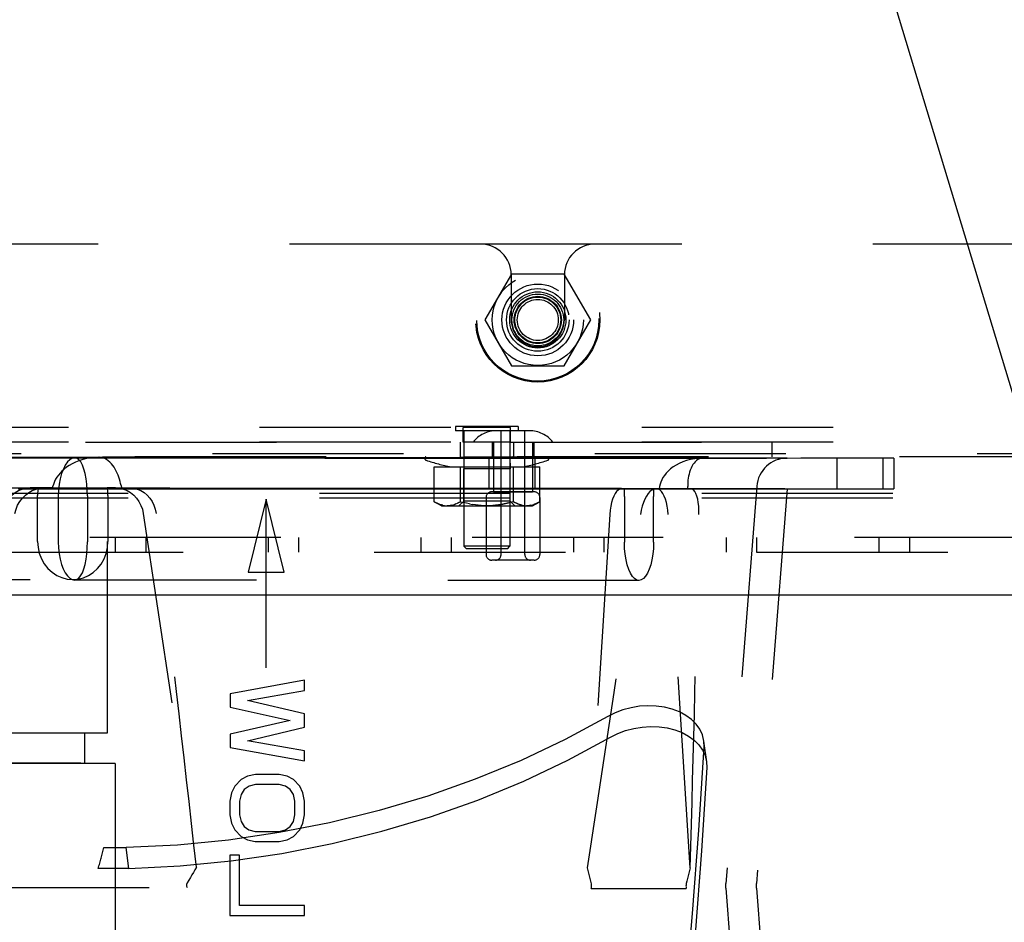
# Model space of a CAD drawing. Header units: inches. Extents: x 0 to 142, y 0 to 92.
# Tile 59 of 65: x 120.76 to 124.79, y 47.64 to 51.33. Entities that reach past the tile are written whole.
import ezdxf

# ---------------------------------------------------------------- set-up
doc = ezdxf.new("R2010")
doc.units = ezdxf.units.IN
doc.header["$LTSCALE"] = 7.824912
doc.header["$MEASUREMENT"] = 0
doc.linetypes.add('HIDDEN', pattern=[0.2, 0.1, -0.1])
doc.layers.get('0').update_dxf_attribs({"linetype": 'CONTINUOUS'})
for name, color, linetype in [('02___PRT_ALL_AXES', 7, 'CONTINUOUS'), ('BODY_1PC', 7, 'CONTINUOUS'), ('DEFAULT_2', 8, 'HIDDEN')]:
    doc.layers.add(name, color=color, linetype=linetype)
doc.styles.get("Standard").update_dxf_attribs({"font": 'arial.ttf'})
doc.styles.add('TEXTSTYLE_1', font='gdt', dxfattribs={"width": 0.8})
doc.dimstyles.new('DIMSTYLE_2', dxfattribs={"dimtxt": 0.711356, "dimasz": 0.836889, "dimexe": 0.09, "dimexo": 0.07, "dimgap": 0.09, "dimtad": 0, "dimtih": 1, "dimtoh": 1, "dimzin": 4, "dimdsep": 46, "dimtxsty": 'Standard', "dimblk": '_FILLED', "dimblk1": '_FILLED', "dimblk2": '_FILLED', "dimcen": 0.09, "dimazin": 1, "dimtfac": 1, "dimtdec": 3, "dimtofl": 0, "dimtmove": 0, "dimatfit": 1, "dimldrblk": '_FILLED', "dimfxl": 1, "dimtolj": 1, "dimtzin": 4, "dimarcsym": 0})

# ---------------------------------------------------------------- blocks, each defined once
blk = doc.blocks.new('_FILLED')
at = {"color": 0, "linetype": 'ByBlock'}
blk.add_solid([(0, 0), (-1, 0.2), (-1, -0.2)], dxfattribs=at)
blk = doc.blocks.new('*D3')
at = {"layer": 'BODY_1PC', "color": 2, "linetype": 'Continuous'}
for p, q in [((122.7826, 56.5547), (122.0921, 56.5547)), ((125.2794, 48.3095), (122.7826, 56.5547))]:
    blk.add_line(p, q, dxfattribs=at)
at = {"layer": 'BODY_1PC', "color": 2, "linetype": 'Continuous', "xscale": 0.8368889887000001, "yscale": 0.8368889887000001, "zscale": 0.8368889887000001, "rotation": 286.8475240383}
blk.add_blockref('_FILLED', (125.2794, 48.3095), dxfattribs=at)
at = {"layer": 'BODY_1PC', "color": 2, "linetype": 'Continuous', "insert": (121.7365, 56.9104), "char_height": 0.711356, "width": 2.328874, "attachment_point": 3, "line_spacing_factor": 0.9, "style": 'TEXTSTYLE_1'}
blk.add_mtext('{\\fgdt;n}\\fArial;.44\\P(x6)', dxfattribs=at)

msp = doc.modelspace()

# ---------------------------------------------------------------- linework, layer by layer
at = {"color": 3, "linetype": 'Continuous'}
msp.add_line((106.5803, 48.9751), (132.1053, 48.9751), dxfattribs=at)
at = {"layer": '02___PRT_ALL_AXES', "color": 8, "linetype": 'HIDDEN'}
for p, q in [((122.5796, 49.6001), (122.5796, 49.6601)), ((122.7727, 49.6601), (122.5796, 49.6601)), ((122.7727, 49.6001), (122.7727, 49.6601)), ((119.4679, 49.6001), (122.5796, 49.6001)), ((122.5667, 49.6001), (122.5667, 49.5401)), ((122.7727, 49.6001), (122.5796, 49.6001)), ((122.6973, 49.6001), (122.6973, 49.5401)), ((122.7727, 49.6001), (123.8428, 49.6001)), ((122.7857, 49.6001), (122.7857, 49.5401)), ((122.8683, 49.6001), (122.8683, 49.5401)), ((123.8428, 49.6001), (123.8428, 49.5401)), ((114.8428, 49.5401), (123.8428, 49.5401)), ((122.6728, 49.3736), (122.6728, 49.1406)), ((122.7028, 49.3971), (122.8628, 49.3971)), ((122.8928, 49.3736), (122.8928, 49.1406))]:
    msp.add_line(p, q, dxfattribs=at)
msp.add_circle((122.8845, 50.1001), 0.0966, dxfattribs=at)
msp.add_arc((122.8845, 50.1001), 0.109, 180, 360, dxfattribs=at)
at = {"layer": 'DEFAULT_2', "color": 8, "linetype": 'HIDDEN'}
for p, q in [((122.6505, 50.4101), (116.0352, 50.4101)), ((123.1185, 50.4101), (122.6505, 50.4101)), ((129.7338, 50.4101), (123.1185, 50.4101)), ((122.7762, 50.2876), (122.668, 50.1001)), ((122.7755, 50.2851), (122.7755, 50.1001)), ((122.9927, 50.2876), (122.7762, 50.2876)), ((123.101, 50.1001), (122.9927, 50.2876)), ((122.9935, 50.2851), (122.9935, 50.1001)), ((122.668, 50.1001), (122.7762, 49.9126)), ((122.9927, 49.9126), (123.101, 50.1001)), ((122.7762, 49.9126), (122.9927, 49.9126)), ((131.9183, 49.6601), (106.7673, 49.6601)), ((122.5482, 49.6641), (122.5482, 49.6461)), ((122.8042, 49.6641), (122.5482, 49.6641)), ((122.8042, 49.6641), (122.8042, 49.6461)), ((122.8042, 49.6461), (122.5482, 49.6461)), ((122.5822, 49.6461), (122.5822, 49.1741)), ((122.8506, 49.6471), (122.7151, 49.6471)), ((122.7343, 49.1406), (122.7343, 49.6471)), ((122.7702, 49.6461), (122.7702, 49.1741)), ((122.8313, 49.1406), (122.8313, 49.6471)), ((131.9183, 49.6001), (106.7673, 49.6001)), ((122.7028, 49.6001), (122.7028, 49.3971)), ((122.8628, 49.6001), (122.8628, 49.3971)), ((107.4678, 49.5541), (131.2178, 49.5541)), ((129.8428, 49.5401), (108.8428, 49.5401)), ((121.0886, 49.5383), (120.0238, 49.5375)), ((120.7738, 49.5341), (120.1087, 49.5344)), ((120.8091, 49.5344), (120.2326, 49.5346)), ((120.8442, 49.5359), (120.6551, 49.5359)), ((120.9878, 49.536), (120.8442, 49.5359)), ((120.9879, 49.536), (120.9878, 49.536)), ((123.558, 49.5343), (120.9879, 49.536)), ((121.0886, 49.5383), (121.3606, 49.5381)), ((121.1229, 48.4112), (121.1234, 49.5362)), ((122.5701, 49.5401), (122.5824, 49.5384)), ((122.5824, 49.5384), (122.5812, 49.4912)), ((122.7699, 49.5384), (122.5824, 49.5384)), ((122.6858, 49.4089), (122.6859, 49.5371)), ((122.686, 49.5371), (122.6859, 49.5371)), ((122.686, 49.5339), (122.6859, 49.5339)), ((122.7109, 49.5372), (122.686, 49.5371)), ((122.7109, 49.5339), (122.686, 49.5339)), ((122.7515, 49.5371), (122.7109, 49.5372)), ((122.7515, 49.5339), (122.7109, 49.5339)), ((122.7838, 49.5371), (122.7515, 49.5371)), ((122.7838, 49.5339), (122.7515, 49.5339)), ((122.7822, 49.5401), (122.7699, 49.5384)), ((122.7699, 49.5384), (122.7712, 49.4912)), ((122.8159, 49.5339), (122.7838, 49.5339)), ((122.8159, 49.5371), (122.7838, 49.5371)), ((122.8739, 49.537), (122.8159, 49.5371)), ((122.8739, 49.5338), (122.8159, 49.5339)), ((122.8738, 49.4088), (122.8739, 49.537)), ((124.1097, 49.4098), (124.1098, 49.5348)), ((124.1099, 49.5348), (124.1098, 49.5348)), ((124.1347, 49.5349), (124.1099, 49.5348)), ((124.1754, 49.5348), (124.1347, 49.5349)), ((124.2077, 49.5348), (124.1754, 49.5348)), ((124.2397, 49.5348), (124.2077, 49.5348)), ((124.2977, 49.5347), (124.2397, 49.5348)), ((124.2977, 49.4097), (124.2978, 49.5347)), ((124.3424, 49.5347), (124.3423, 49.4097)), ((122.4597, 49.3567), (122.4597, 49.4993)), ((122.4597, 49.4993), (122.8927, 49.4993)), ((122.5679, 49.3567), (122.5679, 49.4993)), ((122.5812, 49.3593), (122.5812, 49.4912)), ((122.7712, 49.4912), (122.5812, 49.4912)), ((122.7712, 49.3593), (122.7712, 49.4912)), ((122.7844, 49.3567), (122.7844, 49.4993)), ((122.8927, 49.3567), (122.8927, 49.4993)), ((120.8063, 49.4133), (120.8064, 49.4133)), ((120.8063, 49.4133), (120.8643, 49.4133)), ((120.8399, 49.4133), (120.8064, 49.4133)), ((120.8983, 49.4133), (120.8399, 49.4133)), ((121.0885, 49.4133), (121.3779, 49.4131)), ((121.1559, 49.4131), (121.1224, 49.4131)), ((121.1559, 49.4131), (121.2137, 49.4131)), ((122.6859, 49.4121), (122.686, 49.4121)), ((122.686, 49.4121), (122.7103, 49.4122)), ((122.7103, 49.4122), (122.751, 49.4121)), ((122.751, 49.4121), (122.7836, 49.4121)), ((122.7836, 49.4121), (122.8158, 49.4121)), ((122.8158, 49.4121), (122.8738, 49.412)), ((123.4982, 49.4158), (123.4981, 49.4191)), ((123.4982, 49.4126), (123.4982, 49.4158)), ((123.4982, 49.4094), (123.4982, 49.4126)), ((123.7807, 49.4197), (123.654, 47.7947)), ((123.9053, 49.4099), (123.7793, 47.7947)), ((124.1097, 49.4098), (124.1098, 49.4098)), ((124.1098, 49.4098), (124.1341, 49.4099)), ((124.1341, 49.4099), (124.1749, 49.4098)), ((124.1749, 49.4098), (124.2075, 49.4098)), ((124.2075, 49.4098), (124.2397, 49.4098)), ((124.2397, 49.4098), (124.2977, 49.4097)), ((107.9058, 49.3921), (130.7798, 49.3921)), ((107.9058, 49.3721), (130.7798, 49.3721)), ((120.8369, 49.1943), (120.837, 49.3823)), ((120.9217, 49.38), (120.9216, 49.192)), ((121.0411, 49.38), (121.041, 49.192)), ((121.1252, 49.3821), (121.1252, 49.1941)), ((122.6859, 49.4089), (122.686, 49.4089)), ((122.686, 49.4089), (122.7103, 49.4089)), ((122.8693, 49.3971), (122.6963, 49.3971)), ((122.7103, 49.4089), (122.751, 49.4089)), ((122.751, 49.4089), (122.7836, 49.4089)), ((122.7836, 49.4089), (122.8158, 49.4089)), ((122.8158, 49.4089), (122.8738, 49.4088)), ((123.2264, 49.4094), (123.3661, 49.4093)), ((123.239, 49.3784), (123.2389, 49.1904)), ((123.4982, 49.4094), (123.3572, 49.4095)), ((123.3583, 49.1905), (123.3584, 49.3785)), ((123.3812, 49.4093), (123.3661, 49.4093)), ((123.3711, 49.4095), (123.5108, 49.4094)), ((123.3711, 49.4095), (123.3711, 49.4095)), ((123.5108, 49.4094), (123.4982, 49.4094)), ((121.773, 49.3664), (121.699, 49.0687)), ((121.7727, 48.6764), (121.773, 49.3664)), ((121.8468, 49.0687), (121.773, 49.3664)), ((122.4897, 49.3393), (122.4597, 49.3567)), ((122.4897, 49.3393), (122.8627, 49.3393)), ((122.5493, 49.3474), (122.5433, 49.3452)), ((122.5812, 49.3593), (122.5612, 49.3393)), ((122.5679, 49.3567), (122.5805, 49.3532)), ((122.7712, 49.3593), (122.5812, 49.3593)), ((122.6051, 49.3474), (122.617, 49.3452)), ((122.6289, 49.3433), (122.617, 49.3452)), ((122.6407, 49.3418), (122.6289, 49.3433)), ((122.6526, 49.3408), (122.6407, 49.3418)), ((122.6526, 49.3408), (122.6644, 49.3401)), ((122.7712, 49.3593), (122.7912, 49.3393)), ((122.8627, 49.3393), (122.8927, 49.3567)), ((122.8741, 49.3474), (122.8681, 49.3452)), ((121.2698, 49.3082), (121.4874, 47.8622)), ((123.1791, 49.3045), (123.088, 47.8587)), ((123.508, 47.859), (123.4183, 49.3047)), ((131.2228, 49.2101), (107.4628, 49.2101)), ((121.1553, 49.2101), (121.1553, 49.1501)), ((121.2803, 49.2101), (121.2803, 49.1501)), ((121.7803, 49.2101), (121.7803, 49.1501)), ((121.9053, 49.2101), (121.9053, 49.1501)), ((122.4053, 49.2101), (122.4053, 49.1501)), ((122.5303, 49.2101), (122.5303, 49.1501)), ((123.0303, 49.2101), (123.0303, 49.1501)), ((123.1553, 49.2101), (123.1553, 49.1501)), ((123.6553, 49.2101), (123.6553, 49.1501)), ((123.7803, 49.2101), (123.7803, 49.1501)), ((124.2803, 49.2101), (124.2803, 49.1501)), ((124.4053, 49.2101), (124.4053, 49.1501)), ((122.5922, 49.1641), (122.5822, 49.1741)), ((122.7702, 49.1741), (122.5822, 49.1741)), ((122.7602, 49.1641), (122.7702, 49.1741)), ((106.5653, 49.1501), (132.1203, 49.1501)), ((122.7602, 49.1641), (122.5922, 49.1641)), ((122.8693, 49.1171), (122.6963, 49.1171)), ((121.699, 49.0687), (121.8468, 49.0687)), ((120.0239, 49.0375), (120.9811, 49.0382)), ((123.2985, 49.0344), (120.9876, 49.036)), ((120.9876, 49.036), (120.9876, 49.036)), ((121.9297, 48.6262), (121.6248, 48.5713)), ((121.9297, 48.5849), (121.9297, 48.6262)), ((121.6248, 48.5713), (121.6248, 48.5163)), ((121.6961, 48.5437), (121.9297, 48.5849)), ((121.9296, 48.4887), (121.6961, 48.5437)), ((121.6248, 48.5163), (121.8713, 48.4612)), ((121.9296, 48.4337), (121.9296, 48.4887)), ((121.8713, 48.4612), (121.6247, 48.4063)), ((120.5857, 48.412), (120.7643, 48.4118)), ((120.653, 48.4109), (120.8432, 48.4109)), ((120.8432, 48.4109), (120.9873, 48.411)), ((121.0289, 48.4113), (121.0288, 48.2863)), ((121.6247, 48.4063), (121.6247, 48.3513)), ((121.6961, 48.3787), (121.9296, 48.4337)), ((121.9296, 48.3374), (121.6961, 48.3787)), ((123.5656, 48.3543), (123.5647, 48.3777)), ((123.5758, 48.2926), (123.5648, 48.3775)), ((121.6247, 48.3513), (121.9296, 48.2962)), ((121.9296, 48.2962), (121.9296, 48.3374)), ((120.7658, 48.2868), (120.5876, 48.287)), ((120.8698, 48.2859), (120.6781, 48.2859)), ((121.0155, 48.286), (120.8698, 48.2859)), ((121.1543, 48.2862), (121.154, 47.545)), ((123.5757, 48.2928), (123.5766, 48.2694)), ((121.7284, 48.2412), (121.696, 48.2344)), ((121.8257, 48.2412), (121.7284, 48.2412)), ((121.8582, 48.2343), (121.8257, 48.2412)), ((121.67, 48.2206), (121.6441, 48.1931)), ((121.696, 48.2344), (121.67, 48.2206)), ((121.8841, 48.2206), (121.8582, 48.2343)), ((121.91, 48.1931), (121.8841, 48.2206)), ((121.6311, 48.1656), (121.6246, 48.1313)), ((121.6441, 48.1931), (121.6311, 48.1656)), ((121.683, 48.1794), (121.67, 48.1587)), ((121.7025, 48.1931), (121.683, 48.1794)), ((121.7284, 48.2), (121.7025, 48.1931)), ((121.8257, 48.1999), (121.7284, 48.2)), ((121.8517, 48.1931), (121.8257, 48.1999)), ((121.8711, 48.1793), (121.8517, 48.1931)), ((121.8841, 48.1587), (121.8711, 48.1793)), ((121.923, 48.1655), (121.91, 48.1931)), ((121.9295, 48.1312), (121.923, 48.1655)), ((121.6246, 48.1313), (121.6246, 48.0763)), ((121.67, 48.1587), (121.6635, 48.1312)), ((121.6635, 48.1312), (121.6635, 48.0762)), ((121.8906, 48.1312), (121.8841, 48.1587)), ((121.8905, 48.0762), (121.8906, 48.1312)), ((121.9295, 48.0762), (121.9295, 48.1312)), ((121.6246, 48.0763), (121.631, 48.0419)), ((121.631, 48.0419), (121.644, 48.0144)), ((121.6635, 48.0762), (121.67, 48.0487)), ((121.67, 48.0487), (121.6829, 48.0281)), ((121.871, 48.0281), (121.884, 48.0487)), ((121.884, 48.0487), (121.8905, 48.0762)), ((121.91, 48.0143), (121.9229, 48.0418)), ((121.9229, 48.0418), (121.9295, 48.0762)), ((121.644, 48.0144), (121.6699, 47.9869)), ((121.6829, 48.0281), (121.7024, 48.0144)), ((121.7024, 48.0144), (121.7283, 48.0075)), ((121.7283, 48.0075), (121.8256, 48.0074)), ((121.8256, 48.0074), (121.8516, 48.0143)), ((121.8516, 48.0143), (121.871, 48.0281)), ((121.884, 47.9868), (121.91, 48.0143)), ((121.6699, 47.9869), (121.6959, 47.9731)), ((121.6959, 47.9731), (121.7283, 47.9662)), ((121.7283, 47.9662), (121.8256, 47.9662)), ((121.8256, 47.9662), (121.858, 47.9731)), ((121.858, 47.9731), (121.884, 47.9868)), ((121.1082, 47.9417), (121.1995, 47.9417)), ((121.2105, 47.8568), (121.1995, 47.9417)), ((121.6245, 47.9113), (121.6244, 47.6638)), ((121.6634, 47.9112), (121.6245, 47.9113)), ((121.6633, 47.705), (121.6634, 47.9112)), ((121.2105, 47.8568), (121.0854, 47.8569)), ((120.5112, 47.7788), (121.4495, 47.7782)), ((123.1036, 47.7747), (123.2577, 47.7747)), ((123.2577, 47.7747), (123.3875, 47.7748)), ((123.3875, 47.7748), (123.4923, 47.7749)), ((123.6539, 47.7754), (123.654, 47.7947)), ((123.6539, 47.7754), (123.7792, 46.1503)), ((123.7793, 47.7753), (123.7793, 47.7947)), ((123.7793, 47.7753), (123.9038, 46.1599)), ((121.9293, 47.7049), (121.6633, 47.705)), ((121.9293, 47.6637), (121.9293, 47.7049)), ((121.6244, 47.6638), (121.9293, 47.6637))]:
    msp.add_line(p, q, dxfattribs=at)
for points in [[(120.2326, 49.5388), (120.8091, 49.5384), (121.0886, 49.5383)], [(122.0134, 49.5338), (121.4128, 49.534), (121.0973, 49.534), (120.7738, 49.5341)], [(121.6239, 49.5341), (121.0886, 49.5343), (120.8091, 49.5344)], [(121.0883, 49.5383), (121.0713, 49.5377), (121.0543, 49.5359), (121.0378, 49.533), (121.0218, 49.5291), (121.0065, 49.5242), (120.9921, 49.5184), (120.9788, 49.512), (120.9667, 49.505), (120.9556, 49.4975), (120.9456, 49.4897), (120.9368, 49.4817), (120.9289, 49.4734), (120.9221, 49.4651), (120.9162, 49.4567), (120.9111, 49.4482), (120.9069, 49.4398), (120.9034, 49.4313), (120.9007, 49.423)], [(120.9878, 49.536), (120.9782, 49.534), (120.9688, 49.5284), (120.9595, 49.519), (120.9506, 49.5062), (120.9425, 49.4903), (120.9354, 49.4717), (120.9296, 49.4508), (120.9253, 49.4281), (120.9227, 49.4046), (120.9217, 49.38)], [(121.1234, 49.5362), (121.1217, 49.5362), (121.1082, 49.5361), (121.0813, 49.5361), (121.0412, 49.536), (120.9878, 49.536)], [(121.0411, 49.38), (121.0405, 49.4047), (121.0388, 49.4282), (121.036, 49.4508), (121.032, 49.4717), (121.0269, 49.4903), (121.0207, 49.5062), (121.0136, 49.519), (121.0057, 49.5284), (120.9971, 49.534), (120.9879, 49.536)], [(121.179, 49.4228), (121.1771, 49.4312), (121.1749, 49.4396), (121.1724, 49.4481), (121.1696, 49.4565), (121.1664, 49.4649), (121.1629, 49.4733), (121.159, 49.4815), (121.1547, 49.4896), (121.1499, 49.4974), (121.1447, 49.5049), (121.139, 49.5119), (121.1328, 49.5184), (121.1262, 49.5241), (121.1192, 49.529), (121.1118, 49.533), (121.1043, 49.5359), (121.0965, 49.5377), (121.0886, 49.5383)], [(121.3606, 49.5381), (121.8775, 49.5377), (122.1202, 49.5375), (122.351, 49.5373)], [(122.5689, 49.534), (122.1202, 49.5341), (121.8775, 49.5341), (121.6239, 49.5341)], [(122.8164, 49.5337), (122.2956, 49.5338), (122.0134, 49.5338)], [(122.351, 49.5373), (122.773, 49.5369), (122.9625, 49.5367), (123.1364, 49.5365), (123.2941, 49.5363), (123.4348, 49.5361), (123.5581, 49.5359), (123.6632, 49.5357), (123.7499, 49.5356), (123.8177, 49.5354), (123.8664, 49.5352), (123.8867, 49.5351)], [(123.5581, 49.5343), (123.4348, 49.5342), (123.2941, 49.5341), (123.1364, 49.5341), (122.9625, 49.5341), (122.773, 49.534), (122.5689, 49.534)], [(123.9618, 49.534), (123.8201, 49.5339), (123.6581, 49.5339), (123.4756, 49.5338), (123.2738, 49.5338), (123.0536, 49.5338), (122.8164, 49.5337)], [(123.545, 49.5339), (123.5272, 49.5322), (123.5101, 49.5292), (123.4937, 49.525), (123.4782, 49.5197), (123.4637, 49.5134), (123.4503, 49.5063), (123.4382, 49.4986), (123.4275, 49.4904), (123.418, 49.4819), (123.4097, 49.4731), (123.4027, 49.4642), (123.3967, 49.4552), (123.3918, 49.4461), (123.3879, 49.437), (123.3849, 49.428), (123.3829, 49.419)], [(123.558, 49.5343), (123.5519, 49.5337), (123.546, 49.5319), (123.5402, 49.5291), (123.5345, 49.5251), (123.5292, 49.5202), (123.5242, 49.5145), (123.5196, 49.5081), (123.5155, 49.501), (123.5118, 49.4936), (123.5086, 49.4858), (123.5059, 49.4777), (123.5036, 49.4695), (123.5017, 49.4612), (123.5002, 49.4527), (123.4992, 49.4443), (123.4985, 49.4359), (123.4981, 49.4274), (123.4981, 49.4191)], [(123.5559, 49.5343), (123.5537, 49.5342), (123.5515, 49.5342), (123.5493, 49.5341), (123.5472, 49.534), (123.545, 49.5339)], [(123.8867, 49.5351), (123.8956, 49.5351), (123.9054, 49.5349), (123.8956, 49.5348), (123.8664, 49.5347), (123.8177, 49.5346), (123.7499, 49.5344), (123.6632, 49.5344), (123.5559, 49.5343)], [(124.3424, 49.5347), (124.336, 49.5346), (124.3072, 49.5345), (124.2549, 49.5343), (124.1797, 49.5342), (124.0821, 49.5341), (123.9618, 49.534)], [(119.8604, 49.414), (120.4859, 49.4136), (120.7901, 49.4135), (121.0885, 49.4133)], [(120.6924, 49.3085), (120.6962, 49.3259), (120.7021, 49.3421), (120.7101, 49.3574), (120.72, 49.3713), (120.7316, 49.3836), (120.7447, 49.394), (120.759, 49.4023), (120.7742, 49.4084), (120.79, 49.412), (120.8063, 49.4133)], [(120.7445, 49.3086), (120.7488, 49.3257), (120.7555, 49.3422), (120.7642, 49.3575), (120.7748, 49.3714), (120.787, 49.3837), (120.8007, 49.394), (120.8156, 49.4024), (120.8314, 49.4084), (120.8477, 49.4121), (120.8641, 49.4133)], [(120.8399, 49.4133), (120.839, 49.4082), (120.8383, 49.403), (120.8377, 49.3979), (120.8373, 49.3927), (120.8371, 49.3875), (120.837, 49.3823)], [(120.8983, 49.4133), (120.8987, 49.4149), (120.899, 49.4166), (120.8994, 49.4182), (120.8998, 49.4198), (120.9003, 49.4214), (120.9007, 49.423)], [(121.1252, 49.3821), (121.1252, 49.3873), (121.1249, 49.3925), (121.1245, 49.3977), (121.124, 49.4028), (121.1233, 49.408), (121.1224, 49.4131)], [(121.1559, 49.4131), (121.1723, 49.4118), (121.1881, 49.4081), (121.2033, 49.402), (121.2176, 49.3937), (121.2306, 49.3833), (121.2422, 49.371), (121.2521, 49.357), (121.2601, 49.3417), (121.266, 49.3255), (121.2698, 49.3082)], [(121.179, 49.4228), (121.1793, 49.4212), (121.1797, 49.4196), (121.18, 49.418), (121.1803, 49.4164), (121.1805, 49.4147), (121.1808, 49.4131)], [(121.2137, 49.4131), (121.2296, 49.4119), (121.2451, 49.4082), (121.2598, 49.4021), (121.2735, 49.3938), (121.2859, 49.3834), (121.2969, 49.3711), (121.3061, 49.3572), (121.3134, 49.3419), (121.3187, 49.3254), (121.3219, 49.3082)], [(121.3779, 49.4131), (121.924, 49.4126), (122.1794, 49.4124)], [(122.1794, 49.4124), (122.6476, 49.412), (122.8577, 49.4118), (123.0509, 49.4116), (123.2265, 49.4114), (123.3836, 49.4112), (123.5211, 49.411), (123.6383, 49.4108), (123.7347, 49.4106), (123.81, 49.4104), (123.8636, 49.4102), (123.8954, 49.4101), (123.9053, 49.4099)], [(123.3829, 49.419), (123.3826, 49.4174), (123.3823, 49.4158), (123.382, 49.4142), (123.3818, 49.4125), (123.3815, 49.4109), (123.3812, 49.4093)], [(123.9617, 49.409), (124.0818, 49.4091), (124.1793, 49.4092), (124.2545, 49.4093), (124.3068, 49.4095), (124.3358, 49.4096), (124.3423, 49.4097)], [(120.7582, 49.4092), (121.0831, 49.4091), (121.3998, 49.409), (122.0029, 49.4088)], [(122.0029, 49.4088), (122.2864, 49.4088), (122.5562, 49.4088), (122.8109, 49.4087), (123.0493, 49.4088), (123.2705, 49.4088), (123.4731, 49.4088), (123.6565, 49.4089), (123.8192, 49.4089), (123.9617, 49.409)], [(123.2264, 49.4094), (123.2196, 49.4081), (123.213, 49.4044), (123.2067, 49.3983), (123.2008, 49.39), (123.1954, 49.3796), (123.1906, 49.3673), (123.1865, 49.3534), (123.1831, 49.3381), (123.1807, 49.3219), (123.1791, 49.3045)], [(123.239, 49.3784), (123.2391, 49.3836), (123.2392, 49.3888), (123.2393, 49.394), (123.2396, 49.3991), (123.2399, 49.4043), (123.2402, 49.4094)], [(123.3661, 49.4093), (123.3585, 49.4081), (123.3509, 49.4044), (123.3434, 49.3983), (123.336, 49.39), (123.3291, 49.3796), (123.3227, 49.3674), (123.317, 49.3534), (123.312, 49.3381), (123.3079, 49.3217), (123.3048, 49.3044)], [(123.3572, 49.4095), (123.3576, 49.4044), (123.3579, 49.3992), (123.3581, 49.3941), (123.3583, 49.3889), (123.3584, 49.3837), (123.3584, 49.3785)], [(123.4183, 49.3047), (123.4167, 49.322), (123.4143, 49.3383), (123.411, 49.3536), (123.4069, 49.3675), (123.4021, 49.3798), (123.3967, 49.3902), (123.3908, 49.3985), (123.3845, 49.4045), (123.3779, 49.4082), (123.3711, 49.4095)], [(123.544, 49.3046), (123.544, 49.3218), (123.5431, 49.3382), (123.5414, 49.3535), (123.539, 49.3674), (123.5358, 49.3797), (123.5319, 49.3901), (123.5274, 49.3984), (123.5223, 49.4045), (123.5167, 49.4082), (123.5108, 49.4094)], [(122.4597, 49.3567), (122.466, 49.3532), (122.4722, 49.3501), (122.4782, 49.3474), (122.4842, 49.3452), (122.4902, 49.3433), (122.4961, 49.3418), (122.502, 49.3408), (122.5079, 49.3401), (122.5138, 49.3399), (122.5197, 49.3401), (122.5256, 49.3408), (122.5315, 49.3418), (122.5374, 49.3433), (122.5433, 49.3452), (122.5493, 49.3474), (122.5554, 49.3501), (122.5616, 49.3532), (122.5679, 49.3567)], [(122.4961, 49.3418), (122.4902, 49.3433), (122.4842, 49.3452), (122.4782, 49.3474), (122.4722, 49.3501), (122.466, 49.3532), (122.4597, 49.3567)], [(122.5315, 49.3418), (122.5256, 49.3408), (122.5197, 49.3401), (122.5138, 49.3399)], [(122.5679, 49.3567), (122.5616, 49.3532), (122.5554, 49.3501)], [(122.6051, 49.3474), (122.5929, 49.3501), (122.5805, 49.3532)], [(122.6762, 49.3399), (122.6643, 49.3401), (122.6525, 49.3408)], [(122.7844, 49.3567), (122.7718, 49.3532), (122.7594, 49.3501), (122.7472, 49.3474), (122.7353, 49.3452), (122.7234, 49.3433), (122.7116, 49.3418), (122.6998, 49.3408), (122.688, 49.3401), (122.6761, 49.3399)], [(122.6762, 49.3399), (122.688, 49.3401), (122.6998, 49.3408), (122.7116, 49.3418), (122.7234, 49.3433), (122.7353, 49.3452), (122.7473, 49.3474), (122.7594, 49.3501), (122.7718, 49.3532)], [(122.7844, 49.3567), (122.7907, 49.3532), (122.7969, 49.3501), (122.803, 49.3474), (122.809, 49.3452), (122.8149, 49.3433), (122.8208, 49.3418), (122.8267, 49.3408), (122.8326, 49.3401), (122.8385, 49.3399), (122.8444, 49.3401), (122.8503, 49.3408), (122.8563, 49.3418), (122.8622, 49.3433), (122.8681, 49.3452), (122.8741, 49.3474), (122.8801, 49.3501), (122.8863, 49.3532), (122.8927, 49.3567)], [(122.8208, 49.3418), (122.8149, 49.3433), (122.809, 49.3452), (122.803, 49.3474), (122.7969, 49.3501), (122.7907, 49.3532), (122.7844, 49.3567)], [(122.8562, 49.3418), (122.8503, 49.3408), (122.8444, 49.3401), (122.8385, 49.3399)], [(122.8927, 49.3567), (122.8863, 49.3532), (122.8801, 49.3501)], [(120.8369, 49.1943), (120.8388, 49.1693), (120.8441, 49.1456), (120.8528, 49.123), (120.8647, 49.1022), (120.8792, 49.0838), (120.8962, 49.0681), (120.9153, 49.0554), (120.936, 49.046), (120.9579, 49.0403), (120.9811, 49.0382)], [(120.9216, 49.192), (120.9226, 49.1673), (120.9251, 49.1438), (120.9294, 49.1212), (120.9352, 49.1003), (120.9422, 49.0817), (120.9503, 49.0658), (120.9592, 49.053), (120.9686, 49.0436), (120.978, 49.038), (120.9876, 49.036)], [(120.9811, 49.0382), (121.0029, 49.04), (121.0249, 49.0456), (121.0456, 49.0548), (121.0649, 49.0673), (121.0821, 49.083), (121.0969, 49.1014), (121.109, 49.1224), (121.1179, 49.1453), (121.1232, 49.169), (121.1252, 49.1941)], [(120.9876, 49.036), (120.9969, 49.038), (121.0054, 49.0436), (121.0134, 49.053), (121.0205, 49.0658), (121.0266, 49.0817), (121.0318, 49.1003), (121.0358, 49.1212), (121.0387, 49.1438), (121.0404, 49.1674), (121.041, 49.192)], [(123.2985, 49.0344), (123.2895, 49.0363), (123.2804, 49.0418), (123.2718, 49.051), (123.2638, 49.0636), (123.2567, 49.0793), (123.2506, 49.0977), (123.2456, 49.1187), (123.2419, 49.1416), (123.2397, 49.1654), (123.2389, 49.1904)], [(123.3583, 49.1905), (123.3575, 49.1655), (123.3553, 49.1419), (123.3517, 49.1192), (123.3468, 49.0984), (123.3407, 49.08), (123.3337, 49.0643), (123.3258, 49.0516), (123.3172, 49.0423), (123.3081, 49.0365), (123.2985, 49.0344)], [(123.5647, 48.3777), (123.5587, 48.4029), (123.548, 48.4256), (123.5329, 48.4468), (123.5136, 48.4659), (123.4905, 48.4827), (123.464, 48.4968), (123.4347, 48.5079), (123.403, 48.5159), (123.3697, 48.5206), (123.3354, 48.5219), (123.3006, 48.5197), (123.2662, 48.5141), (123.2327, 48.5053), (123.201, 48.4933), (123.171, 48.4783)], [(123.171, 48.4783), (122.9968, 48.3841), (122.8159, 48.2985), (122.6277, 48.2211), (122.4338, 48.1525), (122.2349, 48.0932), (122.032, 48.0432), (121.8261, 48.0029), (121.618, 47.9725), (121.4093, 47.9521), (121.1995, 47.9417)], [(120.7643, 48.4118), (120.9, 48.4117), (120.9507, 48.4116), (120.9889, 48.4115), (121.0146, 48.4114), (121.0273, 48.4113), (121.0288, 48.4113)], [(120.9873, 48.411), (121.0405, 48.411), (121.0806, 48.4111), (121.1076, 48.4111), (121.1212, 48.4112), (121.1228, 48.4112)], [(123.1821, 48.3934), (123.2121, 48.4084), (123.2437, 48.4204), (123.2772, 48.4292), (123.3117, 48.4348), (123.3464, 48.437), (123.3808, 48.4357), (123.4141, 48.431), (123.4457, 48.423), (123.475, 48.4119), (123.5015, 48.3978), (123.5246, 48.381), (123.544, 48.3619), (123.5591, 48.3407), (123.5697, 48.318), (123.5757, 48.2928)], [(121.2105, 47.8568), (121.4204, 47.8672), (121.6291, 47.8876), (121.8371, 47.918), (122.0431, 47.9583), (122.246, 48.0083), (122.4448, 48.0676), (122.6388, 48.1362), (122.8269, 48.2136), (123.0078, 48.2992), (123.1821, 48.3934)], [(123.372, 46.3075), (123.4146, 46.6488), (123.4531, 46.99), (123.4875, 47.3312), (123.5177, 47.6724), (123.5437, 48.0134), (123.5656, 48.3543)], [(121.0288, 48.2863), (121.0272, 48.2863), (121.0145, 48.2864), (120.989, 48.2865), (120.951, 48.2866), (120.9007, 48.2867), (120.7658, 48.2868)], [(121.1543, 48.2862), (121.1525, 48.2862), (121.1384, 48.2861), (121.1107, 48.2861), (121.0696, 48.286), (121.0155, 48.286)], [(123.5766, 48.2694), (123.5547, 47.9285), (123.5287, 47.5875), (123.4985, 47.2463), (123.4642, 46.9051), (123.4257, 46.5639), (123.383, 46.2226)], [(121.4874, 47.8622), (121.4812, 47.8513), (121.475, 47.8405), (121.4687, 47.8297), (121.4624, 47.8189), (121.456, 47.8082), (121.4495, 47.7975)], [(123.1037, 47.794), (123.101, 47.8047), (123.0983, 47.8154), (123.0957, 47.8261), (123.0931, 47.8369), (123.0906, 47.8478), (123.088, 47.8587)], [(123.508, 47.859), (123.5055, 47.8481), (123.5029, 47.8372), (123.5003, 47.8264), (123.4976, 47.8156), (123.495, 47.8049), (123.4923, 47.7942)], [(121.4495, 47.7975), (121.4478, 47.7942), (121.4469, 47.7909), (121.4466, 47.7876), (121.447, 47.7843), (121.4479, 47.7812), (121.4495, 47.7782)], [(123.1036, 47.7747), (123.1043, 47.7779), (123.1047, 47.7812), (123.1049, 47.7846), (123.1047, 47.7879), (123.1043, 47.791), (123.1037, 47.794)], [(123.4923, 47.7942), (123.4916, 47.7909), (123.4912, 47.7876), (123.4911, 47.7843), (123.4912, 47.781), (123.4916, 47.7779), (123.4923, 47.7749)]]:
    msp.add_lwpolyline(points, dxfattribs=at)
for radius in [0.2541, 0.25, 0.1865, 0.1468, 0.128, 0.115, 0.106, 0.095, 0.094, 0.0938, 0.084]:
    msp.add_circle((122.8845, 50.1001), radius, dxfattribs=at)
for centre, radius, start, end in [((122.6505, 50.2851), 0.125, 0, 90), ((123.1185, 50.2851), 0.125, 90, 180), ((122.7151, 49.5271), 0.12, 90, 142.5309), ((122.8506, 49.5271), 0.12, 37.4691, 90), ((122.4296, 49.5334), 0.0075, 117.3663, 251.3091), ((122.9228, 49.5334), 0.0075, 288.6909, 62.6337), ((123.9053, 49.4099), 0.125, 89.9729, 175.5392), ((122.6762, 50.2623), 0.777, 251.3091, 259.1071), ((122.6762, 50.2623), 0.777, 280.8929, 288.6909), ((122.6963, 49.3736), 0.0235, 90, 180), ((122.8693, 49.3736), 0.0235, 0, 90), ((122.6963, 49.1406), 0.0235, 180, 270), ((122.7108, 49.1406), 0.0235, 270, 360), ((122.8548, 49.1406), 0.0235, 180, 270), ((122.8693, 49.1406), 0.0235, 270, 360)]:
    msp.add_arc(centre, radius, start, end, dxfattribs=at)
for centre, major_axis, ratio, start_param, end_param in [((116.7615, 68.3745), (-5.4569, 36.154), 0.053827, -2.182191, -2.134394), ((120.424, 68.3735), (2.3182, 36.1518), 0.132366, -2.165705, -2.117908), ((118.2786, 68.372), (-2.2843, 36.1488), 0.132382, -2.182557, -2.13476), ((119.3414, 47.3099), (1.3655, 1.3593), 0.876921, 5.085647, 5.790806), ((119.3419, 48.5756), (-1.3599, 1.3661), 0.87703, -2.696046, -2.645591), ((119.3413, 47.1402), (1.3655, 1.3593), 0.876921, 4.993591, 5.84126)]:
    msp.add_ellipse(centre, major_axis=major_axis, ratio=ratio, start_param=start_param, end_param=end_param, dxfattribs=at)

# ---------------------------------------------------------------- dimensions: what is measured, and where the dimension line sits
at = {"layer": 'BODY_1PC', "color": 2, "linetype": 'Continuous'}
dim = msp.add_diameter_dim_2p(p1=(125.2794, 48.3095), p2=(125.4062, 47.8907), text='%%c<>\\P(x6)', dimstyle='DIMSTYLE_2', override={"dimpost": '<>'}, dxfattribs=at)
dim.commit()
dim.dimension.update_dxf_attribs({"geometry": '*D3', "text_midpoint": (120.572, 56.0212), "dimtype": 163})

doc.saveas('drawing.dxf')
